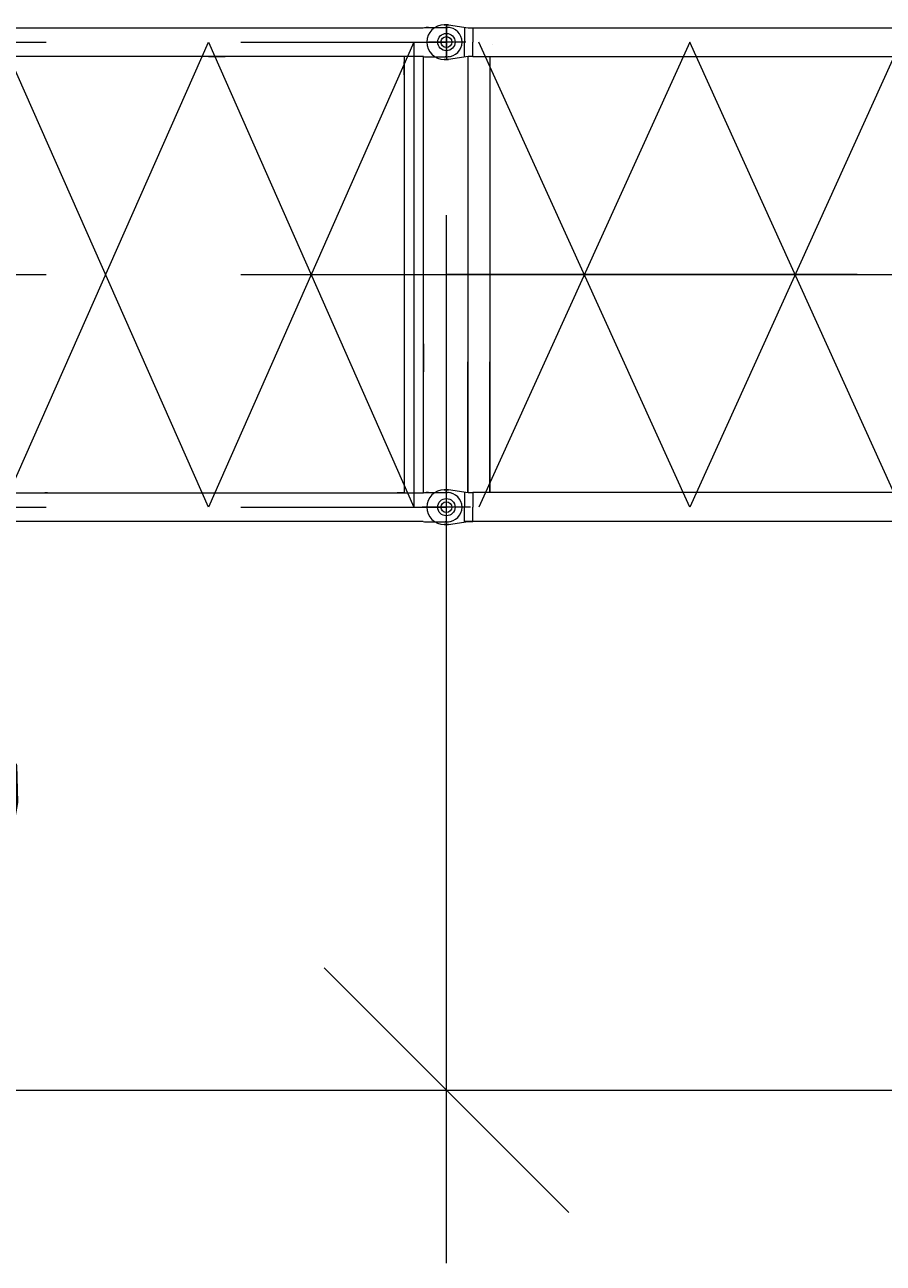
# Model space of a CAD drawing. Extents: x 8365 to 131642, y 1960 to 79602.
# Tile 61 of 121: x 78371 to 82340, y 5900 to 11625. Entities that reach past the tile are written whole.
import ezdxf
from ezdxf.enums import TextEntityAlignment as Align

# ---------------------------------------------------------------- set-up
doc = ezdxf.new("R2010")
doc.units = 0
doc.header["$LTSCALE"] = 100
doc.header["$MEASUREMENT"] = 0
doc.linetypes.add('CENTER', pattern=[50.5, 30, -9, 2.5, -9])
doc.layers.add('1', color=7, linetype='Continuous')
doc.layers.add('11', color=7, linetype='Continuous')
doc.styles.get("Standard").update_dxf_attribs({"font": 'txt', "bigfont": 'bigfont'})
doc.dimstyles.get("Standard").update_dxf_attribs({"dimtxt": 0.18, "dimasz": 0.18, "dimexe": 0.18, "dimexo": 0.0625, "dimgap": 0.09, "dimtad": 0, "dimtih": 1, "dimtoh": 1, "dimdec": 4, "dimzin": 0, "dimdsep": 46, "dimtxsty": 'Standard', "dimcen": 0.09, "dimadec": 0, "dimazin": 0, "dimtfac": 1, "dimtdec": 4, "dimtofl": 0, "dimtmove": 0, "dimatfit": 0, "dimfxl": 1, "dimtolj": 1, "dimtzin": 0, "dimarcsym": 0})

# ---------------------------------------------------------------- blocks, each defined once
blk = doc.blocks.new('*G2')
at = {"layer": '11', "color": 7, "linetype": 'Continuous', "lineweight": 9}
for p, q in [((80310.3, 11625), (80330.4, 11625)), ((80330.4, 11625), (80310.4, 11625)), ((80320.4, 11625), (80320.4, 11465)), ((80330.4, 11625), (80421.9, 11611.5)), ((80403.8, 11614.1), (80403.8, 11545)), ((80421.9, 11611.5), (80430.3, 11611.5)), ((80430.3, 11611.5), (80442.2, 11611.5)), ((80442.2, 11611.5), (80442.2, 11545)), ((80442.2, 11611.5), (92218.8, 11611.5)), ((80410.4, 11545), (80239.5, 11545)), ((80403.8, 11475.8), (80403.8, 11545)), ((80442.2, 11478.5), (80442.2, 11545)), ((80534.2, 11534), (80534.2, 11534)), ((80330.4, 11465), (80310.3, 11465)), ((80310.4, 11465), (80330.4, 11465)), ((80421.9, 11478.5), (80330.4, 11465)), ((80419.6, 11478.1), (80419.6, 9461.5)), ((80430.3, 11478.5), (80421.9, 11478.5)), ((80442.2, 11478.5), (80430.3, 11478.5)), ((80442.2, 11478.5), (92198.5, 11478.5)), ((80521.2, 11478.5), (80521.2, 9461.5)), ((80419.6, 9461.5), (80419.6, 10066.1)), ((80521.2, 9461.5), (80521.2, 10066.1)), ((80330.4, 9475), (80310.3, 9475)), ((80310.4, 9475), (80330.4, 9475)), ((80320.4, 9315), (80320.4, 9475)), ((80421.9, 9461.5), (80330.4, 9475)), ((80403.8, 9464.1), (80403.8, 9395)), ((80430.3, 9461.5), (80421.9, 9461.5)), ((80442.2, 9461.5), (80430.3, 9461.5)), ((92198.5, 9461.5), (80442.2, 9462.2)), ((80442.2, 9461.5), (80442.2, 9395)), ((80410.4, 9395), (80242.2, 9395)), ((80403.8, 9325.8), (80403.8, 9395)), ((80442.2, 9328.5), (80442.2, 9395)), ((80310.3, 9315), (80330.4, 9315)), ((80330.4, 9315), (80310.4, 9315)), ((80330.4, 9315), (80421.9, 9328.5)), ((92198.5, 9328.5), (80403.8, 9329.2)), ((80421.9, 9328.5), (80430.3, 9328.5)), ((80430.3, 9328.5), (80442.2, 9328.5))]:
    blk.add_line(p, q, dxfattribs=at)
at = {"layer": '11', "color": 7, "linetype": 'CENTER', "lineweight": 9}
for p, q in [((81445.4, 9395), (80470.4, 11545)), ((81445.4, 11544.9), (80470.4, 9395)), ((82420.4, 11545.1), (81445.4, 9395)), ((82420.4, 9394.8), (81445.4, 11544.9)), ((92320.4, 10470), (80320.4, 10470)), ((80320.4, 10470), (92320.4, 10470))]:
    blk.add_line(p, q, dxfattribs=at)
at = {"layer": '11', "color": 7, "linetype": 'Continuous', "lineweight": 9}
for centre in [(80320.4, 11545), (80320.4, 9395)]:
    blk.add_circle(centre, 40, dxfattribs=at)
for centre, start, end in [((80310.3, 11545), 90, 180), ((80310.3, 11545), 180, -90), ((80310.3, 9395), 90, 180), ((80310.3, 9395), 180, -90)]:
    blk.add_arc(centre, 80, start, end, dxfattribs=at)
blk = doc.blocks.new('*G106')
at = {"layer": '11', "color": 7, "linetype": 'Continuous', "lineweight": 9}
for p, q in [((74427.9, 11611.5), (80212.9, 11611.5)), ((80212.9, 11611.5), (80220, 11612.5)), ((80220, 11612.5), (80320.4, 11612.5)), ((80320.4, 11612.5), (80315.4, 11612.5)), ((80320.4, 11612.5), (80325.4, 11612.5)), ((80212.9, 11478.5), (74427.9, 11478.5)), ((79220.4, 11478.5), (79142.4, 11478.5)), ((79220.4, 11478.5), (79298.3, 11478.5)), ((79825.9, 11478.5), (79775.9, 11478.5)), ((80100.9, 11478.5), (80050.9, 11478.5)), ((80214.8, 11478.5), (80125.9, 11478.5)), ((80125.9, 11478.5), (80125.9, 9461.5)), ((80125.9, 11393.5), (80125.9, 11453.5)), ((80212.9, 11478.5), (80220, 11477.5)), ((80214.8, 9461.5), (80214.8, 11478.5)), ((80220, 11477.5), (80320.4, 11477.5)), ((80320.4, 11477.5), (80315.4, 11477.5)), ((80320.4, 11477.5), (80325.4, 11477.5)), ((80214.8, 10789.5), (80214.8, 10919.5)), ((80214.8, 10150.4), (80214.8, 10020.4)), ((80125.9, 9605.5), (80125.9, 9461.5)), ((74427.9, 9461.5), (80212.9, 9461.5)), ((78476.4, 9461.5), (78464.4, 9461.5)), ((80125.9, 9461.5), (80092.4, 9461.5)), ((80125.9, 9461.5), (80214.8, 9461.5)), ((80212.9, 9461.5), (80220, 9462.4)), ((80220, 9462.4), (80320.4, 9462.4)), ((80320.4, 9462.4), (80315.4, 9462.4)), ((80320.4, 9462.4), (80325.4, 9462.4)), ((80212.9, 9328.5), (74427.9, 9328.5)), ((80212.9, 9328.5), (80220, 9327.4)), ((80220, 9327.4), (80320.4, 9327.4)), ((80320.4, 9327.4), (80315.4, 9327.4)), ((80320.4, 9327.4), (80325.4, 9327.4))]:
    blk.add_line(p, q, dxfattribs=at)
at = {"layer": '11', "color": 7, "linetype": 'CENTER', "lineweight": 9}
for p, q in [((80237.8, 11612.5), (80226.8, 11612.5)), ((80320.4, 11477.5), (80320.4, 11612.5)), ((80320.4, 11478.5), (80320.4, 11611.4)), ((74320.4, 11545), (80320.4, 11545)), ((78270.4, 9395), (79220.4, 11545)), ((79220.4, 9395), (78270.4, 11545)), ((79220.4, 11545), (80170.4, 9395)), ((80170.4, 11545), (79220.4, 9395)), ((80170.4, 11545), (80170.4, 9395)), ((80248.9, 11545), (80237.2, 11545)), ((80232.1, 11477.5), (80237.8, 11477.5)), ((74320.4, 10470), (80320.4, 10470)), ((74320.4, 10470), (80320.4, 10470)), ((80237.8, 9462.5), (80226.8, 9462.5)), ((80320.4, 9327.4), (80320.4, 9462.4)), ((80320.4, 9328.5), (80320.4, 9461.4)), ((74320.4, 9395), (80320.4, 9395)), ((80392.9, 9395), (80208.9, 9395)), ((80248.9, 9395), (80237.2, 9395)), ((80320.4, 9395), (80248.9, 9395)), ((80431.9, 9395), (80320.4, 9395)), ((80232.1, 9327.4), (80237.8, 9327.4))]:
    blk.add_line(p, q, dxfattribs=at)
at = {"layer": '11', "color": 7, "linetype": 'Continuous', "lineweight": 9}
for centre in [(80320.4, 11545), (80320.4, 9395)]:
    blk.add_circle(centre, 25, dxfattribs=at)
for centre, start, end in [((80325.4, 11545), 0, 90), ((80325.4, 11545), 82.4369, 90.0021), ((80325.4, 11545), -90, 0), ((80325.4, 11545), -90, -82.4352), ((80325.4, 9395), 0, 90), ((80325.4, 9395), 82.4366, 90.0021), ((80325.4, 9395), -90, 0), ((80325.4, 9395), -90, -82.4355)]:
    blk.add_arc(centre, 67.5, start, end, dxfattribs=at)
blk = doc.blocks.new('*D131')
at = {"layer": '1', "color": 7, "linetype": 'Continuous', "lineweight": 9}
for p, q in [((80320.4, 5900), (80320.4, 10745)), ((79754.7, 7265.7), (80886, 6134.3)), ((74320.4, 6700), (80320.4, 6700))]:
    blk.add_line(p, q, dxfattribs=at)
at = {"layer": '1', "color": 7, "linetype": 'Continuous', "lineweight": 9, "oblique": 15, "width": 0.5}
blk.add_text('6000', height=1200, dxfattribs=at).set_placement((76120.4, 6700), align=Align.BOTTOM_LEFT)
blk = doc.blocks.new('*D132')
at = {"layer": '1', "color": 7, "linetype": 'Continuous', "lineweight": 9}
for p, q in [((92320.4, 5900), (92320.4, 10745)), ((80320.4, 6700), (92320.4, 6700))]:
    blk.add_line(p, q, dxfattribs=at)
at = {"layer": '1', "color": 7, "linetype": 'Continuous', "lineweight": 9, "oblique": 15, "width": 0.5}
blk.add_text('12000', height=1200, dxfattribs=at).set_placement((84820.4, 6700), align=Align.BOTTOM_LEFT)

msp = doc.modelspace()

# ---------------------------------------------------------------- block references
at = {"color": 7, "linetype": 'Continuous', "lineweight": 9}
for name in ['*G2', '*G106']:
    msp.add_blockref(name, (0, 0), dxfattribs=at)

# ---------------------------------------------------------------- dimensions: what is measured, and where the dimension line sits
at = {"layer": '1', "color": 7, "linetype": 'Continuous', "lineweight": 9}
for base, p1, p2, text, picture, middle in [((74320.3561, 6700), (74320.3561, 6700), (80320.3561, 10744.95422), '6000', '*D131', (77320.3561, 6700)), ((80320.3561, 6700), (80320.3561, 6700), (92320.35597, 10744.95423), '12000', '*D132', (86320.35603, 6700))]:
    dim = msp.add_linear_dim(base=base, p1=p1, p2=p2, text=text, dimstyle='Standard', dxfattribs=at)
    dim.commit()
    dim.dimension.update_dxf_attribs({"geometry": picture, "text_midpoint": middle})

doc.saveas('drawing.dxf')
